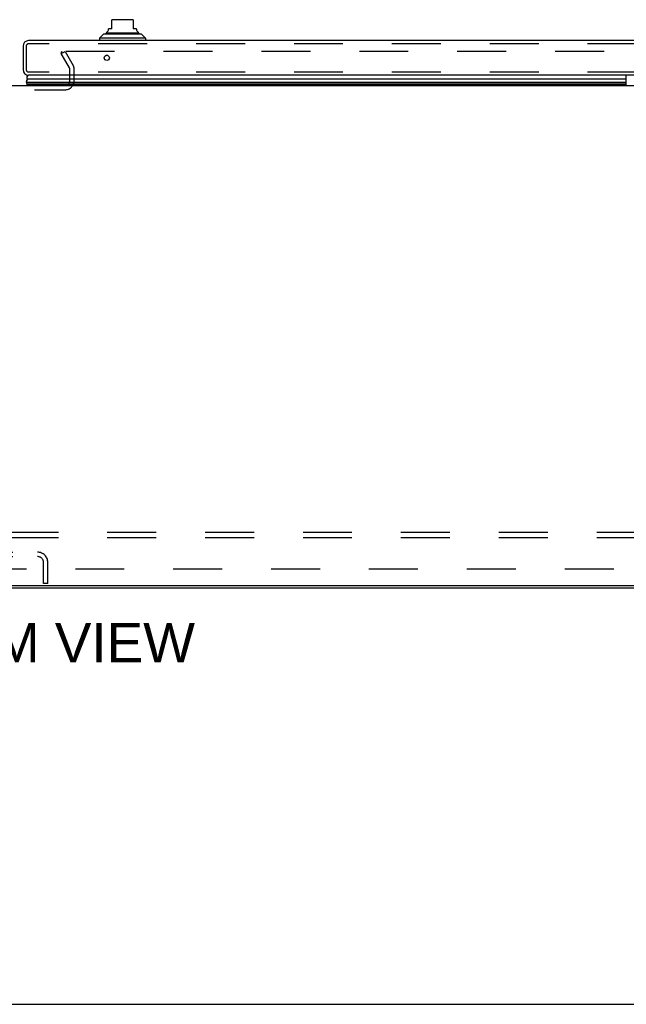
# Model space of a CAD drawing. Header units: inches. Extents: x 0 to 212, y 0 to 138.
# Tile 28 of 256: x 66 to 80, y 0 to 24. Entities that reach past the tile are written whole.
import ezdxf

# ---------------------------------------------------------------- set-up
doc = ezdxf.new("R2010")
doc.units = ezdxf.units.IN
doc.header["$LTSCALE"] = 11.6875
doc.header["$MEASUREMENT"] = 0
doc.linetypes.add('HIDDEN', pattern=[0.2, 0.1, -0.1])
doc.layers.get('0').update_dxf_attribs({"linetype": 'CONTINUOUS'})
for name, color, linetype in [('DEFAULT_2', 8, 'HIDDEN'), ('DIMENSIONS', 7, 'CONTINUOUS'), ('RIGHTHAND_DOOR_ASSEMBLY', 7, 'CONTINUOUS'), ('SUBPANEL', 7, 'CONTINUOUS')]:
    doc.layers.add(name, color=color, linetype=linetype)
doc.styles.get("Standard").update_dxf_attribs({"font": 'arial.ttf'})

msp = doc.modelspace()

# ---------------------------------------------------------------- linework, layer by layer
at = {"color": 7, "linetype": 'Continuous'}
for p, q in [((36.884, 21.944), (93.384, 21.944)), ((95.019, 9.996), (35.249, 9.996)), ((0, 0), (212.5, 0))]:
    msp.add_line(p, q, dxfattribs=at)
at = {"color": 3, "linetype": 'Continuous'}
msp.add_line((35.36, 9.944), (94.908, 9.944), dxfattribs=at)
at = {"layer": 'DEFAULT_2', "color": 8, "linetype": 'HIDDEN'}
for p, q in [((66.579, 22.704), (66.669, 22.756)), ((66.775, 22.365), (66.579, 22.704)), ((66.588, 22.691), (66.588, 22.743)), ((93.566, 22.756), (66.603, 22.756)), ((66.669, 22.756), (66.865, 22.417)), ((66.78, 22.059), (66.78, 22.349)), ((66.884, 22.059), (66.884, 22.348)), ((63.603, 21.84), (66.665, 21.84)), ((64.255, 10.798), (66.012, 10.798)), ((64.255, 10.694), (66.012, 10.694)), ((66.155, 10.048), (66.155, 10.551)), ((66.259, 10.048), (66.259, 10.551)), ((66.259, 10.048), (66.155, 10.048))]:
    msp.add_line(p, q, dxfattribs=at)
for points in [[(66.588, 22.743), (66.588, 22.745), (66.588, 22.746), (66.588, 22.748), (66.589, 22.749), (66.59, 22.75), (66.591, 22.752), (66.592, 22.753), (66.593, 22.754), (66.595, 22.754), (66.596, 22.755), (66.598, 22.756), (66.599, 22.756), (66.601, 22.756), (66.603, 22.756)], [(66.589, 22.738), (66.589, 22.739), (66.588, 22.74), (66.588, 22.742), (66.588, 22.743), (66.588, 22.743)]]:
    msp.add_lwpolyline(points, dxfattribs=at)
for centre, radius, start, end in [((66.747, 22.348), 0.033, 0, 30), ((66.747, 22.348), 0.137, 0, 30), ((66.665, 22.059), 0.219, 270, 360), ((66.665, 22.059), 0.115, 270, 360), ((66.012, 10.551), 0.246, 0, 90), ((66.012, 10.551), 0.142, 0, 90)]:
    msp.add_arc(centre, radius, start, end, dxfattribs=at)
at = {"layer": 'RIGHTHAND_DOOR_ASSEMBLY', "color": 7, "linetype": 'Continuous'}
for p, q in [((68.257, 23.514), (67.824, 23.514)), ((67.706, 23.284), (67.706, 23.297)), ((67.785, 23.297), (67.706, 23.297)), ((67.785, 23.297), (67.785, 23.507)), ((68.296, 23.507), (68.296, 23.297)), ((68.375, 23.297), (68.296, 23.297)), ((68.375, 23.284), (68.375, 23.297)), ((67.588, 23.171), (67.489, 23.073)), ((67.489, 23.073), (67.489, 23.014)), ((68.592, 23.073), (67.489, 23.073)), ((68.493, 23.171), (67.588, 23.171)), ((67.657, 23.199), (68.424, 23.199)), ((68.493, 23.171), (68.592, 23.073)), ((68.592, 23.073), (68.592, 23.014)), ((67.689, 22.659), (67.642, 22.659)), ((80.072, 21.944), (80.072, 22.189)), ((65.747, 21.944), (65.768, 21.956)), ((65.75, 22.022), (80.072, 22.022)), ((80.072, 21.978), (65.759, 21.978)), ((80.072, 21.965), (65.766, 21.965)), ((80.072, 21.956), (65.768, 21.956)), ((80.072, 22.097), (65.778, 22.097))]:
    msp.add_line(p, q, dxfattribs=at)
at = {"layer": 'RIGHTHAND_DOOR_ASSEMBLY', "color": 3, "linetype": 'Continuous'}
for p, q in [((65.665, 22.879), (65.665, 22.324)), ((94.343, 23.014), (65.8, 23.014)), ((94.343, 22.189), (65.8, 22.189))]:
    msp.add_line(p, q, dxfattribs=at)
at = {"layer": 'RIGHTHAND_DOOR_ASSEMBLY', "color": 8, "linetype": 'HIDDEN'}
for p, q in [((65.74, 22.879), (65.74, 22.324)), ((94.343, 22.939), (65.8, 22.939)), ((94.343, 22.264), (65.8, 22.264))]:
    msp.add_line(p, q, dxfattribs=at)
at = {"layer": 'RIGHTHAND_DOOR_ASSEMBLY', "color": 7, "linetype": 'Continuous'}
for points in [[(65.75, 22.022), (65.75, 22.029), (65.751, 22.037), (65.753, 22.045), (65.755, 22.053), (65.757, 22.06), (65.76, 22.068), (65.764, 22.075), (65.768, 22.083), (65.773, 22.09), (65.778, 22.097)], [(65.766, 21.965), (65.764, 21.968), (65.762, 21.971), (65.76, 21.975), (65.759, 21.978)]]:
    msp.add_lwpolyline(points, dxfattribs=at)
at = {"layer": 'RIGHTHAND_DOOR_ASSEMBLY', "color": 3, "linetype": 'Continuous'}
msp.add_circle((67.665, 22.601), 0.0625, dxfattribs=at)
at = {"layer": 'RIGHTHAND_DOOR_ASSEMBLY', "color": 7, "linetype": 'Continuous'}
for centre, radius, start, end in [((67.627, 23.284), 0.0787, 300, 360), ((67.824, 23.396), 0.118, 90, 109.4747), ((68.257, 23.396), 0.118, 70.5215, 90), ((68.454, 23.284), 0.0787, 180, 240), ((67.676, 23.15), 0.0492, 90, 153.8851), ((67.676, 23.199), 0.0197, 120, 180.1146), ((68.405, 23.15), 0.0492, 26.1149, 90), ((68.405, 23.199), 0.0197, 359.8854, 60), ((65.805, 22.139), 0.05, 95.2617, 237.3282), ((65.806, 22.011), 0.0569, 168.7115, 214.5669), ((65.796, 21.968), 0.03, 186.412, 203.7978)]:
    msp.add_arc(centre, radius, start, end, dxfattribs=at)
at = {"layer": 'RIGHTHAND_DOOR_ASSEMBLY', "color": 3, "linetype": 'Continuous'}
for centre, start, end in [((65.8, 22.879), 90, 180), ((65.8, 22.324), 180, 270)]:
    msp.add_arc(centre, 0.135, start, end, dxfattribs=at)
at = {"layer": 'RIGHTHAND_DOOR_ASSEMBLY', "color": 8, "linetype": 'HIDDEN'}
for centre, start, end in [((65.8, 22.879), 90, 180), ((65.8, 22.324), 180, 270)]:
    msp.add_arc(centre, 0.06, start, end, dxfattribs=at)
at = {"layer": 'RIGHTHAND_DOOR_ASSEMBLY', "color": 7, "linetype": 'Continuous'}
for start_param, end_param in [(2.674506, 3.140119), (-2.881148, -2.795492)]:
    msp.add_ellipse((66.015, 22.021), major_axis=(0.265, 0), ratio=0.632157, start_param=start_param, end_param=end_param, dxfattribs=at)
at = {"layer": 'SUBPANEL', "color": 8, "linetype": 'HIDDEN'}
for p, q in [((37.29, 11.273), (92.977, 11.273)), ((37.29, 11.148), (92.977, 11.148)), ((43.54, 10.398), (86.727, 10.398))]:
    msp.add_line(p, q, dxfattribs=at)

# ---------------------------------------------------------------- texts
at = {"layer": 'DIMENSIONS', "color": 2, "linetype": 'Continuous', "insert": (65.116, 9.104), "char_height": 0.9375, "width": 9.29136, "attachment_point": 2, "line_spacing_factor": 0.9}
msp.add_mtext('BOTTOM VIEW', dxfattribs=at)

doc.saveas('drawing.dxf')
